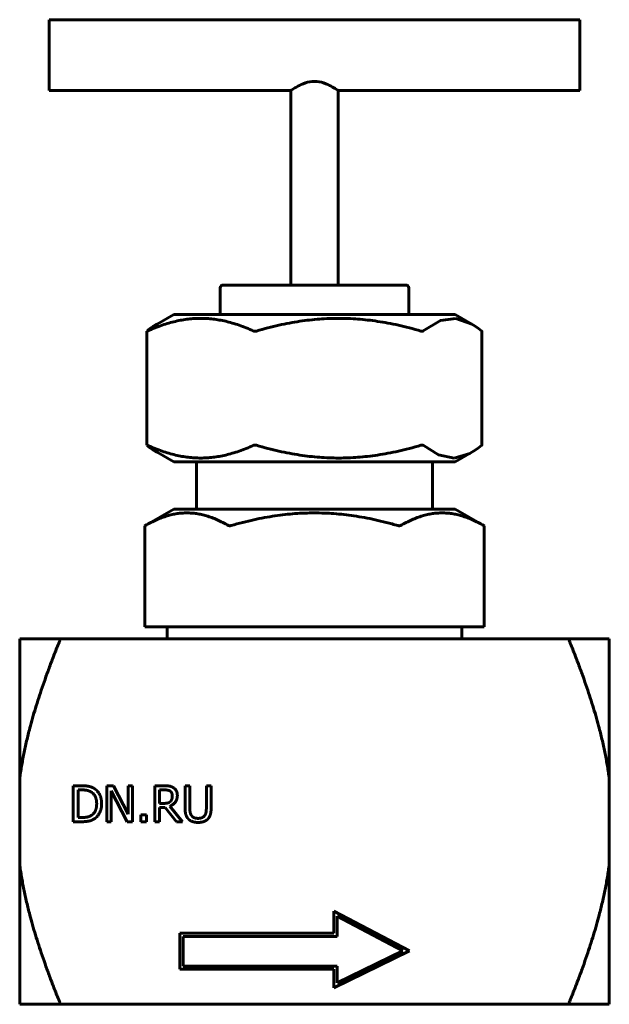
# Model space of a CAD drawing. Header units: millimetres. Extents: x 65 to 165, y 91 to 258.
import ezdxf

# ---------------------------------------------------------------- set-up
doc = ezdxf.new("R2010")
doc.units = ezdxf.units.MM
doc.linetypes.add('K5LT_BASIC', pattern=[0])
doc.layers.add('Системный слой (1)', color=7, linetype='Continuous', true_color=0x6c6c6c)

# ---------------------------------------------------------------- blocks, each defined once
blk = doc.blocks.new('U0')
at = {"layer": 'Системный слой (1)', "color": 143, "linetype": 'K5LT_BASIC', "lineweight": 60, "true_color": 0x33acca}
for p, q in [((159.89, 257.86), (159.89, 251.86)), ((159.89, 251.86), (159.89, 245.86))]:
    blk.add_line(p, q, dxfattribs=at)
blk = doc.blocks.new('U1')
at = {"layer": 'Системный слой (1)', "color": 143, "linetype": 'K5LT_BASIC', "lineweight": 60, "true_color": 0x33acca}
for p, q in [((138.89, 207.18), (136.26, 206.82)), ((141.59, 206.23), (138.89, 207.18)), ((136.26, 206.82), (133.34, 205.07)), ((142.13, 205.89), (141.59, 206.23)), ((142.69, 205.51), (142.13, 205.89)), ((143.27, 205.06), (142.69, 205.51)), ((133.34, 205.07), (133.33, 205.06))]:
    blk.add_line(p, q, dxfattribs=at)
blk = doc.blocks.new('U2')
at = {"layer": 'Системный слой (1)', "color": 143, "linetype": 'K5LT_BASIC', "lineweight": 60, "true_color": 0x33acca}
for p, q in [((133.33, 185.67), (135.93, 184.03)), ((142.69, 185.22), (143.27, 185.67)), ((135.93, 184.03), (138.58, 183.52)), ((138.58, 183.52), (141.26, 184.31)), ((141.26, 184.31), (141.59, 184.5)), ((141.59, 184.5), (142.13, 184.83)), ((142.13, 184.83), (142.69, 185.22))]:
    blk.add_line(p, q, dxfattribs=at)
blk = doc.blocks.new('U3')
at = {"layer": 'Системный слой (1)', "color": 143, "linetype": 'K5LT_BASIC', "lineweight": 60, "true_color": 0x33acca}
for p, q in [((69.89, 245.86), (110.89, 245.86)), ((118.89, 245.86), (159.89, 245.86))]:
    blk.add_line(p, q, dxfattribs=at)
blk = doc.blocks.new('U4')
at = {"layer": 'Системный слой (1)', "color": 143, "linetype": 'K5LT_BASIC', "lineweight": 60, "true_color": 0x33acca}
for p, q in [((69.89, 251.86), (69.89, 257.86)), ((69.89, 245.86), (69.89, 251.86))]:
    blk.add_line(p, q, dxfattribs=at)
blk = doc.blocks.new('U5')
at = {"layer": 'Системный слой (1)', "color": 143, "linetype": 'K5LT_BASIC', "lineweight": 60, "true_color": 0x33acca}
for p, q in [((86.48, 205.02), (86.49, 205.03)), ((86.49, 205.02), (86.48, 205.02)), ((86.49, 205.03), (86.5, 205.04)), ((86.5, 205.02), (86.49, 205.02)), ((86.49, 205.02), (86.49, 205.02)), ((86.49, 205.02), (86.49, 205.02)), ((86.49, 205.02), (86.49, 205.02)), ((86.49, 205.02), (86.49, 205.02)), ((86.5, 205.04), (86.5, 205.05)), ((86.5, 205.05), (86.5, 205.05)), ((86.5, 205.05), (86.51, 205.05)), ((86.5, 205.04), (86.5, 205.04)), ((86.5, 205.04), (86.5, 205.04)), ((86.52, 205.03), (86.5, 205.02)), ((86.51, 205.05), (86.52, 205.06)), ((86.54, 205.03), (86.52, 205.03)), ((86.55, 205.04), (86.54, 205.03)), ((86.56, 205.04), (86.55, 205.04)), ((86.6, 205.06), (86.56, 205.04)), ((86.56, 205.04), (86.56, 205.04)), ((86.56, 205.04), (86.56, 205.04))]:
    blk.add_line(p, q, dxfattribs=at)
blk = doc.blocks.new('U6')
at = {"layer": 'Системный слой (1)', "color": 143, "linetype": 'K5LT_BASIC', "lineweight": 60, "true_color": 0x33acca}
for p, q in [((86.49, 185.69), (86.48, 185.7)), ((86.48, 185.7), (86.49, 185.7)), ((86.49, 185.7), (86.49, 185.7)), ((86.49, 185.7), (86.49, 185.7)), ((86.49, 185.7), (86.5, 185.7)), ((86.5, 185.68), (86.49, 185.69)), ((86.49, 185.69), (86.49, 185.69)), ((86.5, 185.7), (86.5, 185.7)), ((86.5, 185.7), (86.52, 185.7)), ((86.52, 185.67), (86.5, 185.68)), ((86.5, 185.68), (86.5, 185.68)), ((86.5, 185.68), (86.5, 185.68)), ((86.5, 185.68), (86.5, 185.68)), ((86.5, 185.68), (86.5, 185.68)), ((86.52, 185.7), (86.56, 185.68)), ((86.56, 185.68), (86.56, 185.68)), ((86.56, 185.68), (86.57, 185.68)), ((86.57, 185.68), (86.57, 185.68)), ((86.57, 185.68), (86.57, 185.68)), ((86.57, 185.68), (86.59, 185.67)), ((86.59, 185.67), (86.6, 185.67))]:
    blk.add_line(p, q, dxfattribs=at)

msp = doc.modelspace()

# ---------------------------------------------------------------- linework, layer by layer
at = {"layer": 'Системный слой (1)', "color": 143, "linetype": 'K5LT_BASIC', "lineweight": 60, "true_color": 0x33acca}
for p, q in [((69.89, 257.86), (159.89, 257.86)), ((110.89, 212.86), (110.89, 245.86)), ((118.89, 212.86), (118.89, 245.86)), ((98.89, 207.86), (98.89, 212.36)), ((130.39, 212.86), (99.39, 212.86)), ((130.89, 207.86), (130.89, 212.36)), ((91.02, 207.86), (88.19, 206.23)), ((91.02, 207.86), (138.76, 207.86)), ((138.76, 207.86), (141.59, 206.23)), ((86.48, 185.7), (86.48, 205.02)), ((143.3, 185.7), (143.3, 205.02)), ((91.02, 182.86), (88.19, 184.5)), ((138.76, 182.86), (141.59, 184.5)), ((138.76, 182.86), (91.02, 182.86)), ((94.89, 174.86), (94.89, 182.86)), ((134.89, 174.86), (134.89, 182.86)), ((91.02, 174.86), (86.1, 172.02)), ((91.02, 174.86), (138.76, 174.86)), ((138.76, 174.86), (143.68, 172.02)), ((86.17, 172.06), (86.1, 172.02)), ((86.1, 154.86), (86.1, 172.02)), ((143.68, 172.02), (143.62, 172.06)), ((143.68, 154.86), (143.68, 172.02)), ((86.1, 154.86), (86.17, 154.86)), ((86.17, 154.86), (93.24, 154.86)), ((89.89, 152.86), (89.89, 154.86)), ((93.24, 154.86), (100.31, 154.86)), ((100.31, 154.86), (100.75, 154.86)), ((100.75, 154.86), (114.89, 154.86)), ((114.89, 154.86), (129.04, 154.86)), ((129.04, 154.86), (129.47, 154.86)), ((129.47, 154.86), (136.54, 154.86)), ((136.54, 154.86), (143.62, 154.86)), ((139.89, 152.86), (139.89, 154.86)), ((143.62, 154.86), (143.68, 154.86)), ((64.89, 152.86), (71.62, 152.86)), ((64.89, 129.13), (64.89, 152.86)), ((158.17, 152.86), (71.62, 152.86)), ((158.17, 152.86), (164.89, 152.86)), ((164.89, 152.86), (164.89, 129.13)), ((64.89, 129.13), (64.89, 114.59)), ((164.89, 129.13), (164.89, 114.59)), ((73.98, 127.93), (75.37, 127.93)), ((73.98, 121.83), (73.98, 127.93)), ((75.41, 127.23), (74.79, 127.23)), ((74.79, 127.23), (74.79, 122.54)), ((79.67, 121.83), (79.67, 127.93)), ((79.67, 127.93), (80.82, 127.93)), ((80.43, 127.09), (80.43, 121.83)), ((83.13, 121.83), (80.43, 127.09)), ((80.82, 127.93), (83.28, 123.11)), ((83.28, 123.11), (83.28, 127.93)), ((83.28, 127.93), (84.04, 127.93)), ((84.04, 127.93), (84.04, 121.83)), ((87.81, 127.93), (89.38, 127.93)), ((87.81, 121.83), (87.81, 127.93)), ((88.62, 127.23), (88.62, 124.94)), ((89.43, 127.23), (88.62, 127.23)), ((92.94, 127.93), (93.75, 127.93)), ((92.94, 124.13), (92.94, 127.93)), ((93.75, 127.93), (93.75, 124.13)), ((96.55, 124.11), (96.55, 127.93)), ((96.55, 127.93), (97.36, 127.93)), ((97.36, 127.93), (97.36, 124.13)), ((88.62, 124.94), (89.33, 124.94)), ((88.62, 124.26), (88.62, 121.83)), ((89.55, 124.26), (88.62, 124.26)), ((91.48, 121.83), (89.55, 124.26)), ((90.36, 124.49), (92.53, 121.83)), ((74.79, 122.54), (75.41, 122.54)), ((85.43, 121.83), (85.43, 123)), ((85.43, 123), (86.41, 123)), ((86.41, 123), (86.41, 121.83)), ((75.39, 121.83), (73.98, 121.83)), ((80.43, 121.83), (79.67, 121.83)), ((84.04, 121.83), (83.13, 121.83)), ((86.41, 121.83), (85.43, 121.83)), ((88.62, 121.83), (87.81, 121.83)), ((92.53, 121.83), (91.48, 121.83)), ((64.89, 90.86), (64.89, 114.59)), ((164.89, 114.59), (164.89, 90.86)), ((118.19, 106.68), (131.01, 99.93)), ((118.19, 102.9), (118.19, 106.68)), ((129.86, 99.95), (118.71, 105.82)), ((118.71, 105.82), (118.71, 102.38)), ((92.07, 96.81), (92.07, 102.9)), ((92.07, 102.9), (118.19, 102.9)), ((118.71, 102.38), (92.59, 102.38)), ((92.59, 102.38), (92.59, 97.33)), ((131.01, 99.93), (118.19, 93.66)), ((118.71, 94.5), (129.86, 99.95)), ((92.59, 97.33), (118.71, 97.33)), ((118.71, 97.33), (118.71, 94.5)), ((118.19, 96.81), (92.07, 96.81)), ((118.19, 93.66), (118.19, 96.81)), ((71.62, 90.86), (64.89, 90.86)), ((71.62, 90.86), (158.17, 90.86)), ((164.89, 90.86), (158.17, 90.86))]:
    msp.add_line(p, q, dxfattribs=at)
for centre, start, end in [((99.39, 212.36), 90, 180), ((130.39, 212.36), 0, 90)]:
    msp.add_arc(centre, 0.5, start, end, dxfattribs=at)
for points, knots in [([(114.89, 247.39), (114.37, 247.39), (113.83, 247.29), (112.85, 246.97), (112.41, 246.76), (111.72, 246.39), (111.41, 246.2), (111, 245.94), (110.89, 245.86), (110.89, 245.86)], [0, 0, 0, 0, 0.1578109, 0.1578109, 0.3156219, 0.3156219, 0.4716967, 0.4716967, 0.6277715, 0.6277715, 0.6277715, 0.6277715]), ([(118.89, 245.86), (118.89, 245.86), (118.78, 245.94), (118.37, 246.2), (118.06, 246.39), (117.37, 246.76), (116.93, 246.97), (115.96, 247.29), (115.42, 247.39), (114.89, 247.39)], [1.8833205, 1.8833205, 1.8833205, 1.8833205, 2.0393893, 2.0393893, 2.1954641, 2.1954641, 2.353275, 2.353275, 2.5110859, 2.5110859, 2.5110859, 2.5110859]), ([(105.03, 205.06), (105.02, 205.05), (105, 205.05), (104.91, 205.03), (104.84, 205.02), (104.72, 205.02), (104.66, 205.03), (104.59, 205.05), (104.58, 205.05), (104.57, 205.06)], [0.21737214, 0.21737214, 0.21737214, 0.21737214, 0.22320921, 0.22320921, 0.24290826, 0.24290826, 0.26260732, 0.26260732, 0.26844438, 0.26844438, 0.26844438, 0.26844438]), ([(133.33, 205.06), (133.32, 205.05), (133.31, 205.05), (133.27, 205.03), (133.23, 205.02), (133.13, 205.02), (133.07, 205.03), (132.98, 205.05), (132.96, 205.05), (132.94, 205.06)], [0.21737214, 0.21737214, 0.21737214, 0.21737214, 0.22320921, 0.22320921, 0.24290826, 0.24290826, 0.26260732, 0.26260732, 0.26844438, 0.26844438, 0.26844438, 0.26844438]), ([(143.3, 205.02), (143.3, 205.03), (143.3, 205.03), (143.28, 205.05), (143.28, 205.05), (143.27, 205.06)], [0.25100212, 0.25100212, 0.25100212, 0.25100212, 0.26260732, 0.26260732, 0.26844438, 0.26844438, 0.26844438, 0.26844438]), ([(104.57, 185.67), (104.58, 185.67), (104.59, 185.68), (104.66, 185.7), (104.72, 185.7), (104.84, 185.7), (104.91, 185.7), (105, 185.68), (105.02, 185.67), (105.03, 185.67)], [0.05667899, 0.05667899, 0.05667899, 0.05667899, 0.06251606, 0.06251606, 0.08221512, 0.08221512, 0.10191417, 0.10191417, 0.10775124, 0.10775124, 0.10775124, 0.10775124]), ([(132.94, 185.67), (132.96, 185.67), (132.98, 185.68), (133.07, 185.7), (133.13, 185.7), (133.23, 185.7), (133.27, 185.7), (133.31, 185.68), (133.32, 185.67), (133.33, 185.67)], [0.05667899, 0.05667899, 0.05667899, 0.05667899, 0.06251606, 0.06251606, 0.08221512, 0.08221512, 0.10191417, 0.10191417, 0.10775124, 0.10775124, 0.10775124, 0.10775124]), ([(143.27, 185.67), (143.28, 185.67), (143.28, 185.68), (143.3, 185.69), (143.3, 185.7), (143.3, 185.7)], [0.05667899, 0.05667899, 0.05667899, 0.05667899, 0.06251606, 0.06251606, 0.07412138, 0.07412138, 0.07412138, 0.07412138]), ([(100.75, 172.06), (100.73, 172.05), (100.71, 172.05), (100.62, 172.03), (100.55, 172.02), (100.44, 172.02), (100.39, 172.03), (100.33, 172.05), (100.32, 172.05), (100.31, 172.06)], [0.21737214, 0.21737214, 0.21737214, 0.21737214, 0.22320921, 0.22320921, 0.24290826, 0.24290826, 0.26260732, 0.26260732, 0.26844438, 0.26844438, 0.26844438, 0.26844438]), ([(129.47, 172.06), (129.46, 172.05), (129.45, 172.05), (129.4, 172.03), (129.34, 172.02), (129.23, 172.02), (129.16, 172.03), (129.08, 172.05), (129.06, 172.05), (129.04, 172.06)], [0.21737214, 0.21737214, 0.21737214, 0.21737214, 0.22320921, 0.22320921, 0.24290826, 0.24290826, 0.26260732, 0.26260732, 0.26844438, 0.26844438, 0.26844438, 0.26844438]), ([(71.62, 152.86), (71.64, 152.86), (71.66, 152.85), (71.69, 152.8), (71.7, 152.76), (71.7, 152.67), (71.69, 152.61), (71.66, 152.49), (71.64, 152.42), (71.62, 152.36)], [0.04296286, 0.04296286, 0.04296286, 0.04296286, 0.06227263, 0.06227263, 0.08189485, 0.08189485, 0.10151706, 0.10151706, 0.12082683, 0.12082683, 0.12082683, 0.12082683]), ([(158.17, 152.36), (158.14, 152.42), (158.12, 152.49), (158.09, 152.61), (158.08, 152.67), (158.08, 152.76), (158.09, 152.8), (158.12, 152.85), (158.14, 152.86), (158.17, 152.86)], [0.20429515, 0.20429515, 0.20429515, 0.20429515, 0.22360492, 0.22360492, 0.24322713, 0.24322713, 0.26284935, 0.26284935, 0.28215912, 0.28215912, 0.28215912, 0.28215912]), ([(71.62, 91.36), (71.64, 91.3), (71.66, 91.24), (71.69, 91.11), (71.7, 91.05), (71.7, 90.96), (71.69, 90.92), (71.66, 90.87), (71.64, 90.86), (71.62, 90.86)], [0.04296286, 0.04296286, 0.04296286, 0.04296286, 0.06227263, 0.06227263, 0.08189485, 0.08189485, 0.10151706, 0.10151706, 0.12082683, 0.12082683, 0.12082683, 0.12082683]), ([(158.17, 90.86), (158.14, 90.86), (158.12, 90.87), (158.09, 90.92), (158.08, 90.96), (158.08, 91.05), (158.09, 91.11), (158.12, 91.24), (158.14, 91.3), (158.17, 91.36)], [0.20429515, 0.20429515, 0.20429515, 0.20429515, 0.22360492, 0.22360492, 0.24322713, 0.24322713, 0.26284935, 0.26284935, 0.28215912, 0.28215912, 0.28215912, 0.28215912])]:
    msp.add_open_spline(points, degree=3, knots=knots, dxfattribs=at)
for points, weights in [([(104.57, 205.06), (95.58, 209.08), (86.6, 205.06)], [1.00266638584, 1.15203415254, 1.00266638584]), ([(132.94, 205.06), (118.99, 209.08), (105.03, 205.06)], [1.00266638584, 1.15203415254, 1.00266638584]), ([(86.52, 205.06), (87.38, 205.76), (88.19, 206.23)], [1.76918431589, 1.81014627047, 1.83837560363]), ([(88.19, 184.5), (87.38, 184.96), (86.52, 185.67)], [1.85697470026, 1.82845976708, 1.78708339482]), ([(86.6, 185.67), (95.58, 181.64), (104.57, 185.67)], [1.00266638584, 1.15203415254, 1.00266638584]), ([(105.03, 185.67), (118.99, 181.64), (132.94, 185.67)], [1.00266638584, 1.15203415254, 1.00266638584]), ([(100.31, 172.06), (93.24, 176.08), (86.17, 172.06)], [1.00266638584, 1.15203415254, 1.00266638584]), ([(129.04, 172.06), (114.89, 176.08), (100.75, 172.06)], [1.00266638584, 1.15203415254, 1.00266638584]), ([(143.62, 172.06), (136.54, 176.08), (129.47, 172.06)], [1.00266638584, 1.15203415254, 1.00266638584]), ([(71.62, 152.36), (66.19, 138.95), (64.89, 129.13)], [1.00181153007, 1.05219457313, 1]), ([(164.89, 129.13), (163.6, 138.95), (158.17, 152.36)], [1, 1.05219457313, 1.00181153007]), ([(64.89, 114.59), (66.19, 104.77), (71.62, 91.36)], [1, 1.05219457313, 1.00181153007]), ([(158.17, 91.36), (163.6, 104.77), (164.89, 114.59)], [1.00181153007, 1.05219457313, 1])]:
    msp.add_rational_spline(points, weights, degree=2, dxfattribs=at)
for points in [[(75.37, 127.93), (76.23, 127.93), (77.21, 127.68), (77.56, 127.45)], [(77.02, 126.87), (76.69, 127.06), (75.96, 127.23), (75.41, 127.23)], [(77.56, 127.45), (78.14, 127.06), (78.79, 125.77), (78.79, 124.88)], [(89.38, 127.93), (89.91, 127.93), (90.62, 127.82), (90.94, 127.61)], [(90.4, 127.03), (90.22, 127.14), (89.76, 127.23), (89.43, 127.23)], [(90.78, 126.21), (90.78, 126.48), (90.6, 126.89), (90.4, 127.03)], [(90.94, 127.61), (91.26, 127.41), (91.63, 126.76), (91.63, 126.28)], [(77.95, 124.89), (77.95, 125.59), (77.48, 126.59), (77.02, 126.87)], [(89.33, 124.94), (89.69, 124.94), (90.24, 125.06), (90.44, 125.26)], [(91.63, 126.28), (91.63, 125.61), (90.95, 124.71), (90.36, 124.49)], [(90.44, 125.26), (90.62, 125.42), (90.78, 125.9), (90.78, 126.21)], [(77.1, 122.94), (77.52, 123.23), (77.95, 124.18), (77.95, 124.89)], [(78.79, 124.88), (78.79, 124.04), (78.11, 122.7), (77.55, 122.32)], [(93.53, 122.27), (93.21, 122.59), (92.94, 123.48), (92.94, 124.13)], [(93.75, 124.13), (93.75, 123.7), (93.86, 123.13), (94.02, 122.9)], [(96.29, 122.9), (96.44, 123.13), (96.55, 123.7), (96.55, 124.11)], [(97.36, 124.13), (97.36, 123.49), (97.1, 122.58), (96.77, 122.27)], [(77.55, 122.32), (77.08, 122.03), (76.13, 121.83), (75.39, 121.83)], [(75.41, 122.54), (75.95, 122.54), (76.76, 122.71), (77.1, 122.94)], [(95.15, 121.71), (94.61, 121.71), (93.81, 121.99), (93.53, 122.27)], [(94.02, 122.9), (94.18, 122.65), (94.74, 122.4), (95.15, 122.4)], [(95.15, 122.4), (95.53, 122.4), (96.12, 122.65), (96.29, 122.9)], [(96.77, 122.27), (96.48, 121.98), (95.71, 121.71), (95.15, 121.71)]]:
    msp.add_open_spline(points, degree=2, dxfattribs=at)

# ---------------------------------------------------------------- block references
at = {"layer": 'Системный слой (1)'}
for name in ['U4', 'U0', 'U3', 'U1', 'U5', 'U6', 'U2']:
    msp.add_blockref(name, (0, 0), dxfattribs=at)

doc.saveas('drawing.dxf')
